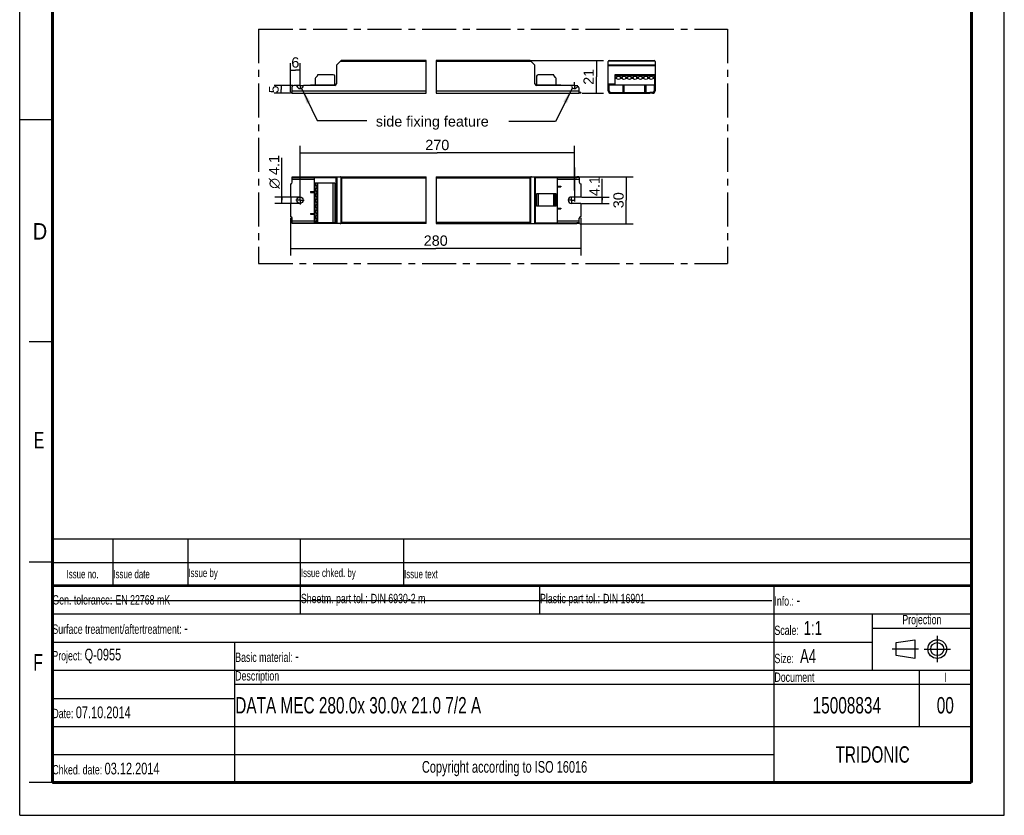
# Model space of a CAD drawing. Header units: millimetres. Extents: x 0 to 210, y 0 to 297.
# Tile 1 of 2: x 0 to 210, y 0 to 170. Entities that reach past the tile are written whole.
import ezdxf
from ezdxf.enums import TextEntityAlignment as Align

# ---------------------------------------------------------------- set-up
doc = ezdxf.new("R2010")
doc.units = ezdxf.units.MM
doc.header["$LTSCALE"] = 19.36
doc.linetypes.add('CENTER', pattern=[0.6, 0.375, -0.075, 0.075, -0.075])
doc.layers.get('0').update_dxf_attribs({"linetype": 'CONTINUOUS'})
for name, color, linetype in [('DEFAULT_1', 7, 'CENTER'), ('Z_AXIS', 7, 'CONTINUOUS'), ('Z_DIM_2D', 7, 'CONTINUOUS'), ('Z_NOTICE', 7, 'CONTINUOUS')]:
    doc.layers.add(name, color=color, linetype=linetype)
doc.styles.get("Standard").update_dxf_attribs({"font": 'txt', "width": 0.7})
doc.styles.add('TEXTSTYLE_2', font='txt', dxfattribs={"width": 0.75})
doc.styles.add('TEXTSTYLE_3', font='helveticaneueltw1g-ltcn.otf')
doc.styles.add('TEXTSTYLE_4', font='gdt', dxfattribs={"width": 0.7})
doc.dimstyles.new('DIMSTYLE_1', dxfattribs={"dimtxt": 2.2, "dimasz": 3.5, "dimexe": 1.5, "dimexo": 0, "dimgap": 0.55, "dimtad": 1, "dimdec": 1, "dimlfac": 3, "dimdsep": 46, "dimtxsty": 'TEXTSTYLE_3', "dimblk": '_FILLED', "dimblk1": '_FILLED', "dimblk2": '_FILLED', "dimcen": 0.09, "dimclrt": 5, "dimadec": 0, "dimazin": 0, "dimtp": 0.1, "dimtm": 0.1, "dimtfac": 1, "dimtdec": 1, "dimtofl": 0, "dimtmove": 0, "dimatfit": 3, "dimldrblk": '_FILLED', "dimfxl": 0, "dimtolj": 1, "dimarcsym": 0})
doc.dimstyles.new('DIMSTYLE_2', dxfattribs={"dimtxt": 2.2, "dimasz": 3.5, "dimexe": 1.5, "dimexo": 0, "dimgap": 0.55, "dimtad": 1, "dimdec": 1, "dimlfac": 3, "dimdsep": 46, "dimtxsty": 'TEXTSTYLE_3', "dimblk": '_FILLED', "dimblk1": '_FILLED', "dimblk2": '_FILLED', "dimcen": 0.09, "dimclrt": 5, "dimadec": 0, "dimazin": 0, "dimtp": 0.2, "dimtm": 0.2, "dimtfac": 1, "dimtdec": 1, "dimtofl": 0, "dimtmove": 0, "dimatfit": 3, "dimldrblk": '_FILLED', "dimfxl": 0, "dimtolj": 1, "dimarcsym": 0})
doc.dimstyles.new('DIMSTYLE_3', dxfattribs={"dimtxt": 2.2, "dimasz": 3.5, "dimexe": 1.5, "dimexo": 0, "dimgap": 0.55, "dimtad": 1, "dimdec": 1, "dimlfac": 3, "dimdsep": 46, "dimtxsty": 'TEXTSTYLE_3', "dimblk": '_FILLED', "dimblk1": '_FILLED', "dimblk2": '_FILLED', "dimcen": 0.09, "dimclrt": 5, "dimadec": 0, "dimazin": 0, "dimtp": 0.5, "dimtm": 0.5, "dimtfac": 1, "dimtdec": 1, "dimtofl": 0, "dimtmove": 0, "dimatfit": 3, "dimldrblk": '_FILLED', "dimfxl": 0, "dimtolj": 1, "dimarcsym": 0})
doc.dimstyles.new('DIMSTYLE_4', dxfattribs={"dimtxt": 2.1, "dimasz": 3.5, "dimexe": 1.5, "dimexo": 0, "dimgap": 0.525, "dimtad": 1, "dimdec": 1, "dimlfac": 3, "dimdsep": 46, "dimtxsty": 'TEXTSTYLE_3', "dimblk": '_FILLED', "dimblk1": '_FILLED', "dimblk2": '_FILLED', "dimcen": 0.09, "dimclrt": 5, "dimadec": 0, "dimazin": 0, "dimtp": 0.1, "dimtm": 0.1, "dimtfac": 1, "dimtdec": 1, "dimtofl": 0, "dimtmove": 0, "dimatfit": 3, "dimldrblk": '_FILLED', "dimfxl": 0, "dimtolj": 1, "dimarcsym": 0})
doc.dimstyles.get("Standard").update_dxf_attribs({"dimtxt": 3.5, "dimasz": 3.5, "dimexe": 1.5, "dimexo": 0, "dimtad": 1, "dimdec": 3, "dimdsep": 46, "dimtxsty": 'Standard', "dimblk": '_FILLED', "dimblk1": '_FILLED', "dimblk2": '_FILLED', "dimcen": 0.09, "dimclrt": 5, "dimadec": 0, "dimazin": 0, "dimtol": 1, "dimtp": 0.001, "dimtm": 0.001, "dimtfac": 1, "dimtdec": 3, "dimtofl": 0, "dimtmove": 0, "dimatfit": 3, "dimldrblk": '_FILLED', "dimfxl": 0, "dimtolj": 1, "dimarcsym": 0})

# ---------------------------------------------------------------- blocks, each defined once
blk = doc.blocks.new('SYMBOL_2_BL0', base_point=(192.31, 35.47))
at = {"color": 2, "linetype": 'Continuous'}
for p, q in [((186.91, 36.87), (190.91, 37.47)), ((186.91, 34.07), (186.91, 36.87)), ((190.91, 37.47), (190.91, 33.47)), ((190.91, 33.47), (186.91, 34.07))]:
    blk.add_line(p, q, dxfattribs=at)
for radius in [2, 1.4]:
    blk.add_circle((195.71, 35.47), radius, dxfattribs=at)
at = {"layer": 'DEFAULT_1', "color": 2, "linetype": 'CENTER'}
for p, q in [((195.71, 38.27), (195.71, 32.67)), ((191.71, 35.47), (186.11, 35.47)), ((192.91, 35.47), (198.5, 35.47))]:
    blk.add_line(p, q, dxfattribs=at)
blk = doc.blocks.new('*D2')
at = {"layer": 'Z_DIM_2D', "color": 2, "linetype": 'Continuous'}
for p, q in [((124.25, 131.24), (124.25, 135.81)), ((119.8, 130.56), (125.75, 130.56)), ((119.83, 131.93), (125.75, 131.93)), ((124.25, 131.93), (124.25, 131.24)), ((124.25, 130.56), (124.25, 131.24))]:
    blk.add_line(p, q, dxfattribs=at)
at = {"layer": 'Z_DIM_2D', "color": 5, "linetype": 'Continuous', "style": 'TEXTSTYLE_3'}
blk.add_text('4.1', height=2.2, rotation=90, dxfattribs=at).set_placement((123.7, 132.12))
blk = doc.blocks.new('_FILLED')
at = {"color": 0, "linetype": 'ByBlock'}
blk.add_solid([(0, 0), (-1, 0.125), (-1, -0.125)], dxfattribs=at)
blk = doc.blocks.new('_NONE')
blk = doc.blocks.new('*D3')
at = {"layer": 'Z_DIM_2D', "color": 2, "linetype": 'Continuous'}
for p, q in [((55.91, 131.24), (55.91, 140.3)), ((59.79, 131.93), (54.41, 131.93)), ((59.79, 130.56), (54.41, 130.56)), ((55.91, 131.93), (55.91, 131.24)), ((55.91, 130.56), (55.91, 131.24))]:
    blk.add_line(p, q, dxfattribs=at)
at = {"layer": 'Z_DIM_2D', "color": 5, "linetype": 'Continuous'}
for s, style, p in [('4.1', 'TEXTSTYLE_3', (55.36, 136.61)), ('n', 'TEXTSTYLE_4', (55.36, 133.68))]:
    blk.add_text(s, height=2.2, rotation=90, dxfattribs=dict(at, style=style)).set_placement(p)
blk = doc.blocks.new('*D4')
at = {"layer": 'Z_DIM_2D', "color": 2, "linetype": 'Continuous'}
for p, q in [((109.05, 161.07), (124.5, 161.07)), ((123, 161.07), (123, 157.57)), ((123, 154.07), (123, 157.57)), ((119.96, 154.07), (124.5, 154.07))]:
    blk.add_line(p, q, dxfattribs=at)
at = {"layer": 'Z_DIM_2D', "color": 5, "linetype": 'Continuous', "style": 'TEXTSTYLE_3'}
blk.add_text('21', height=2.2, rotation=90, dxfattribs=at).set_placement((122.45, 157.57), align=Align.CENTER)
blk = doc.blocks.new('*D5')
at = {"layer": 'Z_DIM_2D', "color": 2, "linetype": 'Continuous'}
for p, q in [((57.79, 154.34), (57.79, 160.49)), ((59.79, 156.38), (59.79, 160.49)), ((57.79, 158.99), (58.79, 158.99)), ((59.79, 158.99), (58.79, 158.99))]:
    blk.add_line(p, q, dxfattribs=at)
at = {"layer": 'Z_DIM_2D', "color": 5, "linetype": 'Continuous', "style": 'TEXTSTYLE_3'}
blk.add_text('6', height=2.2, dxfattribs=at).set_placement((58.79, 159.54), align=Align.CENTER)
blk = doc.blocks.new('*D6')
at = {"layer": 'Z_DIM_2D', "color": 2, "linetype": 'Continuous'}
for p, q in [((57.79, 127.52), (57.79, 119.47)), ((119.67, 127.52), (119.67, 119.47)), ((57.79, 120.97), (88.73, 120.97)), ((119.67, 120.97), (88.73, 120.97))]:
    blk.add_line(p, q, dxfattribs=at)
at = {"layer": 'Z_DIM_2D', "color": 5, "linetype": 'Continuous', "style": 'TEXTSTYLE_3'}
blk.add_text('280', height=2.2, dxfattribs=at).set_placement((88.73, 121.52), align=Align.CENTER)
blk = doc.blocks.new('*D7')
at = {"layer": 'Z_DIM_2D', "color": 2, "linetype": 'Continuous'}
for p, q in [((119.5, 136.24), (130.86, 136.24)), ((129.36, 136.24), (129.36, 131.24)), ((129.36, 126.24), (129.36, 131.24)), ((119.49, 126.24), (130.86, 126.24))]:
    blk.add_line(p, q, dxfattribs=at)
at = {"layer": 'Z_DIM_2D', "color": 5, "linetype": 'Continuous', "style": 'TEXTSTYLE_3'}
blk.add_text('30', height=2.2, rotation=90, dxfattribs=at).set_placement((128.81, 131.24), align=Align.CENTER)
blk = doc.blocks.new('*D8')
at = {"layer": 'Z_DIM_2D', "color": 2, "linetype": 'Continuous'}
for p, q in [((59.79, 132.13), (59.79, 142.88)), ((118.33, 133.35), (118.33, 142.88)), ((59.79, 141.38), (89.06, 141.38)), ((118.33, 141.38), (89.06, 141.38))]:
    blk.add_line(p, q, dxfattribs=at)
at = {"layer": 'Z_DIM_2D', "color": 5, "linetype": 'Continuous', "style": 'TEXTSTYLE_3'}
blk.add_text('270', height=2.2, dxfattribs=at).set_placement((89.06, 141.93), align=Align.CENTER)
blk = doc.blocks.new('*D9')
at = {"layer": 'Z_DIM_2D', "color": 2, "linetype": 'Continuous'}
for p, q in [((58.26, 155.74), (54.27, 155.74)), ((55.77, 155.74), (55.77, 154.9)), ((57.65, 154.07), (54.27, 154.07)), ((55.77, 154.07), (55.77, 154.9))]:
    blk.add_line(p, q, dxfattribs=at)
at = {"layer": 'Z_DIM_2D', "color": 5, "linetype": 'Continuous', "style": 'TEXTSTYLE_3'}
blk.add_text('5', height=2.1, rotation=90, dxfattribs=at).set_placement((55.24, 154.9), align=Align.CENTER)
blk = doc.blocks.new('*T11')
at = {"color": 0, "linetype": 'ByBlock', "lineweight": -2}
for p, q in [((0, 42), (196, 42)), ((0, 0), (0, 42)), ((53, 36), (53, 42)), ((104, 36), (104, 42)), ((154, 0), (154, 42)), ((196, 0), (196, 42)), ((0, 36), (196, 36)), ((175, 24), (175, 36)), ((175, 33), (196, 33)), ((0, 30), (175, 30)), ((39, 0), (39, 30)), ((0, 24), (196, 24)), ((185, 12), (185, 24)), ((39, 21), (196, 21)), ((0, 18), (39, 18)), ((0, 12), (196, 12)), ((0, 6), (154, 6)), ((0, 0), (196, 0))]:
    blk.add_line(p, q, dxfattribs=at)
at = {"color": 5, "linetype": 'Continuous'}
for s, insert, char_height, width, attachment_point in [('Gen. tolerance:\\H2.5; \\H2.0;EN 22768 mK', (0.06, 39), 2, 52.88, 4), ('Sheetm. part tol.:\\H2.5; \\H2.0;DIN 6930-2 m', (53.06, 39), 2, 50.88, 4), ('Plastic part tol.:\\H2.5; \\H2.0;DIN 16901', (104.06, 39), 2, 49.88, 4), ('Info.: \\H2.5;-', (154.06, 39), 2, 41.88, 4), ('Projection', (185.5, 34.5), 2, 20.88, 5), ('Surface treatment/aftertreatment: \\H2.5;-', (0.06, 33), 2, 153.88, 4), ('Scale:  \\H3.0;1:1', (154.06, 33), 2, 20.88, 4), ('Project: \\H2.5;Q-0955', (0.06, 27), 2, 38.88, 4), ('Basic material: \\H2.5;-', (39.06, 27), 2, 114.88, 4), ('Size: \\H3.0; A4', (154.06, 27), 2, 20.88, 4), ('Description', (39.06, 22.5), 2, 114.88, 4), ('Document', (154.06, 22.5), 2, 30.88, 4), ('I', (190.5, 22.5), 2, 10.88, 5), ('Date: \\H2.5;07.10.2014', (0.06, 15), 2, 38.88, 4), ('TRIDONIC', (175, 6), 3.5, 41.88, 5), ('Chked. date: \\H2.5;03.12.2014', (0.06, 3), 2, 38.88, 4), ('Copyright according to ISO 16016', (96.5, 3), 2.5, 114.88, 5)]:
    blk.add_mtext(s, dxfattribs=dict(at, insert=insert, char_height=char_height, width=width, attachment_point=attachment_point))
at = {"color": 7, "linetype": 'Continuous', "char_height": 3.5}
for s, insert, width, attachment_point in [('DATA MEC 280.0x 30.0x 21.0 7/2 A', (39.06, 16.5), 114.88, 4), ('15008834', (169.5, 16.5), 30.88, 5), ('00', (190.5, 16.5), 10.88, 5)]:
    blk.add_mtext(s, dxfattribs=dict(at, insert=insert, width=width, attachment_point=attachment_point))
blk = doc.blocks.new('*T12')
at = {"color": 0, "linetype": 'ByBlock', "lineweight": -2}
for p, q in [((0, 10), (196, 10)), ((0, 0), (0, 10)), ((13, 0), (13, 10)), ((29, 0), (29, 10)), ((53, 0), (53, 10)), ((75, 0), (75, 10)), ((196, 0), (196, 10)), ((0, 5), (196, 5)), ((0, 0), (196, 0))]:
    blk.add_line(p, q, dxfattribs=at)
at = {"color": 5, "linetype": 'Continuous', "char_height": 1.8}
for s, insert, width, attachment_point in [('Issue no.', (6.5, 2.5), 12.88, 5), ('Issue date ', (13.06, 2.5), 15.88, 4), ('Issue by ', (29.06, 2.5), 23.88, 4), ('Issue chked. by', (53.06, 2.5), 21.88, 4), ('Issue text ', (75.06, 2.5), 120.88, 4)]:
    blk.add_mtext(s, dxfattribs=dict(at, insert=insert, width=width, attachment_point=attachment_point))

msp = doc.modelspace()

# ---------------------------------------------------------------- linework, layer by layer
at = {"color": 2, "linetype": 'Continuous'}
for p, q in [((0, 0), (0, 297)), ((210, 0), (210, 297)), ((86.707, 154.069), (86.707, 161.069)), ((88.818, 161.069), (88.818, 154.069)), ((0, 148.5), (7, 148.5)), ((86.707, 126.243), (86.707, 136.243)), ((88.818, 136.243), (88.818, 126.243)), ((7, 101), (2, 101)), ((7, 54), (2, 54)), ((7, 7), (2, 7)), ((0, 0), (210, 0))]:
    msp.add_line(p, q, dxfattribs=at)
at = {"color": 7, "linetype": 'Continuous'}
for p, q in [((67.552, 159.972), (67.552, 156.069)), ((67.62, 160.137), (68.484, 161)), ((86.707, 161.069), (68.649, 161.069)), ((108.805, 161.069), (88.818, 161.069)), ((108.97, 161), (109.833, 160.137)), ((109.902, 156.069), (109.902, 159.972)), ((125.53, 154.602), (125.53, 160.835)), ((125.764, 161.069), (135.297, 161.069)), ((135.53, 160.835), (135.53, 154.602)), ((58.119, 154.069), (58.119, 155.402)), ((58.969, 155.735), (58.452, 155.735)), ((67.219, 155.735), (60.602, 155.735)), ((62.035, 155.835), (62.035, 155.735)), ((62.035, 155.835), (62.785, 155.835)), ((62.785, 155.885), (62.785, 155.735)), ((67.219, 155.885), (67.497, 155.885)), ((109.956, 155.885), (114.668, 155.885)), ((117.518, 155.735), (110.235, 155.735)), ((114.668, 155.885), (114.668, 155.735)), ((114.668, 155.835), (115.418, 155.835)), ((115.418, 155.735), (115.418, 155.835)), ((125.53, 155.735), (125.697, 155.735)), ((125.697, 154.602), (125.697, 155.885)), ((125.697, 155.885), (135.364, 155.885)), ((128.697, 154.235), (128.697, 155.835)), ((128.697, 155.835), (128.864, 155.835)), ((128.864, 155.835), (128.864, 154.235)), ((133.364, 155.835), (133.53, 155.835)), ((133.364, 154.235), (133.364, 155.835)), ((133.53, 155.835), (133.53, 154.235)), ((135.364, 154.602), (135.364, 155.885)), ((135.364, 155.735), (135.53, 155.735)), ((58.119, 154.069), (86.707, 154.069)), ((88.818, 154.069), (119.335, 154.069)), ((119.335, 154.069), (119.335, 155.158)), ((126.064, 154.235), (126.697, 154.235)), ((126.064, 154.069), (126.697, 154.069)), ((134.997, 154.235), (134.364, 154.235)), ((134.997, 154.069), (134.364, 154.069)), ((58.119, 135.077), (58.119, 136.243)), ((58.119, 136.243), (86.707, 136.243)), ((58.119, 136.077), (67.497, 136.077)), ((62.785, 136.077), (62.785, 126.41)), ((67.497, 126.41), (67.497, 136.077)), ((67.552, 136.243), (67.552, 126.243)), ((88.818, 136.243), (118.857, 136.243)), ((109.902, 136.243), (109.902, 126.243)), ((109.956, 136.077), (109.956, 126.41)), ((109.956, 136.077), (118.857, 136.077)), ((114.668, 136.077), (114.668, 126.41)), ((119.335, 136.077), (119.335, 135.077)), ((62.035, 133.077), (62.035, 132.91)), ((62.035, 133.077), (62.785, 133.077)), ((62.035, 132.91), (62.785, 132.91)), ((114.668, 134.243), (115.418, 134.243)), ((114.668, 134.077), (115.418, 134.077)), ((115.418, 134.243), (115.418, 134.077)), ((62.035, 128.41), (62.035, 128.243)), ((62.035, 128.41), (62.785, 128.41)), ((62.035, 128.243), (62.785, 128.243)), ((114.668, 129.577), (115.418, 129.577)), ((114.668, 129.41), (115.418, 129.41)), ((115.418, 129.577), (115.418, 129.41)), ((58.119, 126.243), (58.119, 127.41)), ((58.119, 126.41), (62.785, 126.41)), ((86.707, 126.243), (58.119, 126.243)), ((67.219, 126.41), (67.497, 126.41)), ((88.818, 126.243), (118.857, 126.243)), ((109.956, 126.41), (118.857, 126.41)), ((119.335, 126.41), (119.335, 127.41)), ((7.1, 45.829), (160.431, 45.819))]:
    msp.add_line(p, q, dxfattribs=at)
at = {"color": 9, "linetype": 'Continuous'}
for p, q in [((86.707, 160.835), (68.319, 160.835)), ((109.135, 160.835), (88.818, 160.835)), ((125.53, 160.137), (135.53, 160.137)), ((125.53, 159.972), (135.53, 159.972)), ((125.599, 161), (135.462, 161)), ((125.53, 156.069), (126.914, 156.069)), ((125.53, 155.402), (125.697, 155.402)), ((135.364, 155.402), (135.53, 155.402)), ((135.38, 156.069), (135.53, 156.069)), ((58.119, 154.602), (86.707, 154.602)), ((88.818, 154.602), (119.335, 154.602)), ((58.119, 135.71), (62.785, 135.71)), ((58.452, 136.243), (58.452, 136.077)), ((58.969, 136.077), (58.969, 136.243)), ((59.132, 136.077), (59.132, 136.243)), ((60.439, 136.243), (60.439, 136.077)), ((60.602, 136.243), (60.602, 136.077)), ((67.219, 136.243), (67.219, 136.077)), ((67.62, 136.243), (67.62, 126.243)), ((68.484, 136.175), (68.484, 126.312)), ((68.649, 136.01), (68.649, 126.477)), ((68.649, 136.01), (86.707, 136.01)), ((88.818, 136.01), (108.805, 136.01)), ((108.805, 136.01), (108.805, 126.477)), ((108.97, 136.175), (108.97, 126.312)), ((109.833, 136.243), (109.833, 126.243)), ((110.235, 136.077), (110.235, 136.243)), ((114.668, 135.71), (119.335, 135.71)), ((117.518, 136.077), (117.518, 136.243)), ((117.682, 136.077), (117.682, 136.243)), ((62.785, 126.777), (58.119, 126.777)), ((58.452, 126.41), (58.452, 126.243)), ((58.969, 126.243), (58.969, 126.41)), ((59.132, 126.243), (59.132, 126.41)), ((60.439, 126.41), (60.439, 126.243)), ((60.602, 126.41), (60.602, 126.243)), ((67.219, 126.393), (67.219, 126.243)), ((86.707, 126.477), (68.649, 126.477)), ((108.805, 126.477), (88.818, 126.477)), ((110.235, 126.243), (110.235, 126.41)), ((119.335, 126.777), (114.668, 126.777)), ((117.518, 126.243), (117.518, 126.41)), ((117.682, 126.243), (117.682, 126.41))]:
    msp.add_line(p, q, dxfattribs=at)
at = {"color": 7, "linetype": 'Continuous'}
for points, const_width in [([(7, 7), (7, 290)], 0.7), ([(203, 7), (203, 290)], 0.7), ([(7, 49), (203, 49)], 0.5), ([(7, 7), (203, 7)], 0.7)]:
    msp.add_lwpolyline(points, dxfattribs=dict(at, const_width=const_width))
for points in [[(68.484, 136.175), (68.462, 136.194), (68.439, 136.21), (68.412, 136.224), (68.383, 136.234), (68.352, 136.241), (68.319, 136.243)], [(68.649, 136.01), (68.62, 136.039), (68.591, 136.068), (68.563, 136.096), (68.535, 136.124), (68.508, 136.15), (68.484, 136.175)], [(108.919, 136.124), (108.863, 136.068), (108.834, 136.039), (108.805, 136.01)], [(108.97, 136.175), (108.945, 136.15), (108.919, 136.124)], [(109.135, 136.243), (109.102, 136.241), (109.071, 136.234), (109.042, 136.224), (109.015, 136.21), (108.991, 136.194), (108.97, 136.175)], [(68.319, 126.243), (68.352, 126.246), (68.383, 126.252), (68.412, 126.263), (68.439, 126.277), (68.462, 126.293), (68.484, 126.312)], [(68.535, 126.363), (68.509, 126.336), (68.484, 126.312)], [(68.649, 126.477), (68.62, 126.448), (68.591, 126.419), (68.535, 126.363)], [(108.805, 126.477), (108.834, 126.448), (108.863, 126.419), (108.919, 126.363)], [(108.919, 126.363), (108.945, 126.337), (108.97, 126.312)], [(108.97, 126.312), (108.991, 126.293), (109.015, 126.277), (109.042, 126.263), (109.071, 126.252), (109.102, 126.246), (109.135, 126.243)]]:
    msp.add_lwpolyline(points, dxfattribs=at)
for centre, radius, start, end in [((67.785, 159.972), 0.233, 135, 180), ((68.649, 160.835), 0.233, 90, 135), ((108.805, 160.835), 0.233, 45, 90), ((109.668, 159.972), 0.233, 0, 45), ((125.764, 160.835), 0.233, 90, 180), ((135.297, 160.835), 0.233, 0, 90), ((58.452, 155.402), 0.333, 90, 180), ((58.969, 155.569), 0.167, 11.53696, 90), ((59.785, 155.735), 0.667, 191.53696, 348.46304), ((60.602, 155.569), 0.167, 90, 168.46304), ((67.219, 156.069), 0.333, 270, 360), ((110.235, 156.069), 0.333, 180, 270), ((117.518, 155.569), 0.167, 11.53696, 90), ((118.335, 155.735), 0.667, 191.53696, 321.61591), ((126.064, 154.602), 0.533, 180, 270), ((126.064, 154.602), 0.367, 180, 270), ((134.997, 154.602), 0.533, 270, 360), ((134.997, 154.602), 0.367, 270, 360)]:
    msp.add_arc(centre, radius, start, end, dxfattribs=at)
at = {"layer": 'DEFAULT_1', "color": 5, "linetype": 'CENTER'}
for p, q in [((50.967, 167.757), (50.967, 117.744)), ((50.967, 167.757), (150.982, 167.757)), ((150.982, 167.757), (150.982, 117.744)), ((50.967, 117.744), (150.982, 117.744))]:
    msp.add_line(p, q, dxfattribs=at)
at = {"layer": 'Z_AXIS', "color": 7, "linetype": 'Continuous'}
for p, q in [((63.489, 157.79), (63.15, 157.45)), ((63.519, 157.952), (63.519, 157.86)), ((66.885, 158.019), (63.585, 158.019)), ((67.219, 155.885), (67.219, 157.685)), ((110.235, 157.685), (110.235, 155.885)), ((113.868, 158.019), (110.568, 158.019)), ((113.935, 157.86), (113.935, 157.952)), ((114.304, 157.449), (113.964, 157.789)), ((126.914, 158.019), (126.914, 155.885)), ((135.38, 158.019), (126.914, 158.019)), ((135.38, 158.019), (135.38, 155.885)), ((62.785, 155.885), (67.219, 155.885)), ((63.052, 157.214), (63.052, 155.885)), ((114.402, 155.885), (114.402, 157.214)), ((135.38, 155.885), (135.364, 155.885)), ((57.785, 154.069), (57.785, 154.235)), ((58.119, 154.235), (57.785, 154.235)), ((58.119, 154.069), (57.785, 154.069)), ((119.668, 154.235), (119.335, 154.235)), ((119.668, 154.069), (119.335, 154.069)), ((119.668, 154.235), (119.668, 154.069)), ((126.697, 154.235), (134.364, 154.235)), ((126.697, 154.069), (134.364, 154.069)), ((127.03, 154.069), (127.03, 154.235)), ((129.847, 154.069), (129.847, 154.235)), ((131.214, 154.069), (131.214, 154.235)), ((134.03, 154.069), (134.03, 154.235)), ((57.785, 134.743), (57.785, 131.927)), ((63.052, 126.393), (63.052, 134.86)), ((67.219, 134.86), (63.052, 134.86)), ((63.519, 126.393), (63.519, 134.86)), ((67.219, 134.86), (67.219, 126.393)), ((119.335, 136.243), (118.857, 136.243)), ((118.857, 136.077), (118.857, 136.243)), ((119.335, 136.077), (118.857, 136.077)), ((119.335, 136.243), (119.335, 136.077)), ((119.668, 134.743), (119.668, 131.927)), ((114.402, 132.593), (110.235, 132.593)), ((110.235, 132.593), (110.235, 129.96)), ((113.935, 132.593), (113.935, 129.96)), ((114.402, 129.96), (114.402, 132.593)), ((57.785, 131.927), (57.819, 131.927)), ((57.785, 130.56), (57.785, 127.743)), ((57.785, 130.56), (57.819, 130.56)), ((57.885, 130.627), (57.885, 131.86)), ((119.668, 131.927), (117.668, 131.927)), ((119.668, 130.56), (117.668, 130.56)), ((119.668, 130.56), (119.668, 127.743)), ((114.402, 129.96), (110.235, 129.96)), ((62.785, 126.41), (63.052, 126.41)), ((67.219, 126.393), (63.052, 126.393)), ((119.335, 126.41), (118.857, 126.41)), ((118.857, 126.243), (118.857, 126.41)), ((119.335, 126.243), (118.857, 126.243)), ((119.335, 126.41), (119.335, 126.243))]:
    msp.add_line(p, q, dxfattribs=at)
at = {"layer": 'Z_AXIS', "color": 9, "linetype": 'Continuous'}
for p, q in [((135.38, 157.952), (126.914, 157.952)), ((135.38, 157.86), (126.914, 157.86)), ((135.38, 157.79), (126.914, 157.79)), ((127.36, 157.45), (126.914, 157.45)), ((127.374, 157.214), (126.914, 157.214)), ((128.541, 157.214), (128.053, 157.214)), ((128.527, 157.45), (128.067, 157.45)), ((129.707, 157.214), (129.22, 157.214)), ((129.694, 157.45), (129.234, 157.45)), ((130.874, 157.214), (130.387, 157.214)), ((130.86, 157.45), (130.4, 157.45)), ((132.041, 157.214), (131.553, 157.214)), ((132.027, 157.45), (131.567, 157.45)), ((133.207, 157.214), (132.72, 157.214)), ((133.194, 157.45), (132.734, 157.45)), ((134.374, 157.214), (133.887, 157.214)), ((134.36, 157.45), (133.9, 157.45)), ((135.38, 157.214), (135.053, 157.214)), ((135.38, 157.45), (135.067, 157.45)), ((126.697, 154.235), (126.697, 154.069)), ((129.914, 154.235), (129.914, 154.069)), ((131.147, 154.235), (131.147, 154.069)), ((134.364, 154.235), (134.364, 154.069)), ((63.15, 134.413), (63.15, 134.86)), ((63.489, 126.393), (63.489, 134.86)), ((63.585, 126.393), (63.585, 134.86)), ((66.885, 126.393), (66.885, 134.86)), ((63.15, 133.247), (63.15, 133.707)), ((63.15, 132.08), (63.15, 132.54)), ((110.568, 132.593), (110.568, 129.96)), ((113.868, 132.593), (113.868, 129.96)), ((113.964, 132.593), (113.964, 129.96)), ((114.304, 132.593), (114.304, 132.28)), ((63.15, 130.913), (63.15, 131.373)), ((63.15, 129.747), (63.15, 130.207)), ((114.304, 131.573), (114.304, 131.114)), ((114.304, 130.407), (114.304, 129.96)), ((63.15, 128.58), (63.15, 129.04)), ((63.15, 127.413), (63.15, 127.873)), ((63.15, 126.393), (63.15, 126.707))]:
    msp.add_line(p, q, dxfattribs=at)
at = {"layer": 'Z_AXIS', "color": 7, "linetype": 'CENTER'}
for p, q in [((59.785, 155.735), (59.115, 155.735)), ((59.785, 155.735), (59.785, 156.406)), ((59.785, 155.735), (59.785, 155.065)), ((59.785, 155.735), (60.456, 155.735)), ((118.335, 155.735), (117.633, 155.735)), ((118.335, 155.735), (118.335, 156.437)), ((118.335, 155.735), (119.037, 155.735)), ((118.335, 155.735), (118.335, 155.033)), ((118.335, 138.243), (118.335, 130.03)), ((59.785, 131.243), (58.903, 131.243)), ((59.785, 131.243), (59.785, 132.126)), ((59.785, 131.243), (59.785, 130.361)), ((59.785, 131.243), (60.668, 131.243)), ((117.668, 131.243), (116.885, 131.243)), ((117.668, 131.243), (117.668, 132.026)), ((117.668, 131.243), (118.451, 131.243)), ((117.668, 131.243), (117.668, 130.46))]:
    msp.add_line(p, q, dxfattribs=at)
at = {"layer": 'Z_AXIS', "color": 7, "linetype": 'Continuous'}
for points in [[(63.052, 134.4), (63.053, 134.408), (63.055, 134.415), (63.059, 134.42), (63.065, 134.424), (63.073, 134.426), (63.082, 134.427)], [(63.082, 134.427), (63.095, 134.426), (63.111, 134.423)], [(63.111, 134.423), (63.129, 134.419), (63.15, 134.413)], [(63.15, 133.707), (63.191, 133.721), (63.228, 133.739), (63.263, 133.76), (63.293, 133.784), (63.321, 133.811), (63.345, 133.84), (63.365, 133.87), (63.382, 133.901), (63.395, 133.932), (63.406, 133.964), (63.413, 133.996), (63.417, 134.028), (63.419, 134.06), (63.417, 134.091), (63.413, 134.123), (63.406, 134.155), (63.396, 134.187), (63.382, 134.219), (63.366, 134.25), (63.345, 134.28), (63.321, 134.309), (63.294, 134.336), (63.263, 134.36), (63.229, 134.381), (63.191, 134.399), (63.15, 134.413)], [(63.082, 133.693), (63.073, 133.694), (63.065, 133.696), (63.059, 133.7), (63.055, 133.705), (63.053, 133.712), (63.052, 133.72)], [(63.052, 133.233), (63.053, 133.242), (63.055, 133.248), (63.059, 133.254), (63.065, 133.257), (63.073, 133.259), (63.082, 133.26)], [(63.082, 132.527), (63.073, 132.527), (63.065, 132.53), (63.059, 132.533), (63.055, 132.538), (63.053, 132.545), (63.052, 132.554)], [(63.111, 133.697), (63.095, 133.694), (63.082, 133.693)], [(63.082, 133.26), (63.095, 133.259), (63.111, 133.257)], [(63.111, 132.53), (63.095, 132.528), (63.082, 132.527)], [(63.15, 133.707), (63.129, 133.701), (63.111, 133.697)], [(63.111, 133.257), (63.129, 133.252), (63.15, 133.247)], [(63.15, 132.54), (63.129, 132.534), (63.111, 132.53)], [(63.15, 132.54), (63.191, 132.554), (63.228, 132.572), (63.263, 132.593), (63.293, 132.618), (63.321, 132.644), (63.345, 132.673), (63.365, 132.703), (63.382, 132.734), (63.395, 132.766), (63.406, 132.797), (63.413, 132.829), (63.417, 132.861), (63.419, 132.893), (63.417, 132.925), (63.413, 132.957), (63.406, 132.989), (63.396, 133.02), (63.382, 133.052), (63.366, 133.083), (63.345, 133.113), (63.321, 133.142), (63.294, 133.169), (63.263, 133.193), (63.229, 133.215), (63.191, 133.232), (63.15, 133.247)], [(63.052, 132.067), (63.053, 132.075), (63.055, 132.082), (63.059, 132.087), (63.065, 132.091), (63.073, 132.093), (63.082, 132.093)], [(63.082, 131.36), (63.073, 131.361), (63.065, 131.363), (63.059, 131.367), (63.055, 131.372), (63.053, 131.379), (63.052, 131.387)], [(63.052, 130.9), (63.053, 130.908), (63.055, 130.915), (63.059, 130.92), (63.065, 130.924), (63.073, 130.926), (63.082, 130.927)], [(63.082, 130.193), (63.073, 130.194), (63.065, 130.196), (63.059, 130.2), (63.055, 130.205), (63.053, 130.212), (63.052, 130.22)], [(63.082, 132.093), (63.095, 132.092), (63.111, 132.09)], [(63.111, 131.364), (63.095, 131.361), (63.082, 131.36)], [(63.082, 130.927), (63.095, 130.926), (63.111, 130.923)], [(63.111, 132.09), (63.129, 132.086), (63.15, 132.08)], [(63.15, 131.373), (63.129, 131.368), (63.111, 131.364)], [(63.111, 130.923), (63.129, 130.919), (63.15, 130.913)], [(63.15, 130.207), (63.129, 130.201), (63.111, 130.197)], [(63.15, 131.373), (63.191, 131.388), (63.228, 131.405), (63.263, 131.427), (63.293, 131.451), (63.321, 131.478), (63.345, 131.506), (63.365, 131.536), (63.382, 131.567), (63.395, 131.599), (63.406, 131.631), (63.413, 131.663), (63.417, 131.695), (63.419, 131.726), (63.417, 131.758), (63.413, 131.79), (63.406, 131.822), (63.396, 131.854), (63.382, 131.885), (63.366, 131.917), (63.345, 131.947), (63.321, 131.975), (63.294, 132.002), (63.263, 132.027), (63.229, 132.048), (63.191, 132.066), (63.15, 132.08)], [(63.15, 130.207), (63.191, 130.221), (63.228, 130.239), (63.263, 130.26), (63.293, 130.284), (63.321, 130.311), (63.345, 130.34), (63.365, 130.37), (63.382, 130.401), (63.395, 130.432), (63.406, 130.464), (63.413, 130.496), (63.417, 130.528), (63.419, 130.56), (63.417, 130.591), (63.413, 130.623), (63.406, 130.655), (63.396, 130.687), (63.382, 130.719), (63.366, 130.75), (63.345, 130.78), (63.321, 130.809), (63.294, 130.836), (63.263, 130.86), (63.229, 130.881), (63.191, 130.899), (63.15, 130.913)], [(114.304, 132.28), (114.266, 132.267), (114.23, 132.251), (114.198, 132.232), (114.168, 132.21), (114.142, 132.186), (114.118, 132.16), (114.098, 132.132), (114.08, 132.104), (114.066, 132.075), (114.054, 132.045), (114.046, 132.016), (114.04, 131.986), (114.036, 131.956), (114.035, 131.927)], [(114.035, 131.927), (114.036, 131.897), (114.04, 131.868), (114.046, 131.838), (114.054, 131.808), (114.066, 131.779), (114.08, 131.75), (114.098, 131.721), (114.118, 131.694), (114.142, 131.668), (114.168, 131.644), (114.198, 131.622), (114.23, 131.603), (114.266, 131.586), (114.304, 131.573)], [(114.304, 131.114), (114.266, 131.1), (114.23, 131.084), (114.198, 131.065), (114.168, 131.043), (114.142, 131.019), (114.118, 130.993), (114.098, 130.966), (114.08, 130.937), (114.066, 130.908), (114.054, 130.879), (114.046, 130.849), (114.04, 130.819), (114.036, 130.79), (114.035, 130.76)], [(114.035, 130.76), (114.036, 130.731), (114.04, 130.701), (114.046, 130.671), (114.054, 130.642), (114.066, 130.612), (114.08, 130.583), (114.098, 130.555), (114.118, 130.527), (114.142, 130.501), (114.168, 130.477), (114.198, 130.455), (114.23, 130.436), (114.266, 130.42), (114.304, 130.407)], [(114.371, 132.293), (114.364, 132.293), (114.348, 132.291), (114.328, 132.287), (114.304, 132.28)], [(114.304, 131.573), (114.318, 131.569), (114.332, 131.566), (114.344, 131.563), (114.355, 131.561), (114.366, 131.56), (114.371, 131.56)], [(114.371, 131.127), (114.364, 131.126), (114.348, 131.124), (114.328, 131.12), (114.304, 131.114)], [(114.304, 130.407), (114.318, 130.403), (114.332, 130.399), (114.344, 130.397), (114.355, 130.395), (114.366, 130.394), (114.371, 130.393)], [(114.402, 132.266), (114.4, 132.278), (114.395, 132.286), (114.388, 132.291), (114.378, 132.293), (114.371, 132.293)], [(114.371, 131.56), (114.375, 131.56), (114.383, 131.561), (114.389, 131.563), (114.395, 131.567), (114.398, 131.572), (114.401, 131.579), (114.402, 131.587)], [(114.402, 131.1), (114.4, 131.111), (114.395, 131.119), (114.388, 131.124), (114.378, 131.127), (114.371, 131.127)], [(114.371, 130.393), (114.375, 130.394), (114.383, 130.394), (114.389, 130.397), (114.395, 130.4), (114.398, 130.405), (114.401, 130.412), (114.402, 130.42)], [(63.052, 129.733), (63.053, 129.742), (63.055, 129.748), (63.059, 129.754), (63.065, 129.757), (63.073, 129.759), (63.082, 129.76)], [(63.082, 129.027), (63.073, 129.027), (63.065, 129.03), (63.059, 129.033), (63.055, 129.038), (63.053, 129.045), (63.052, 129.054)], [(63.052, 128.567), (63.053, 128.575), (63.055, 128.582), (63.059, 128.587), (63.065, 128.591), (63.073, 128.593), (63.082, 128.593)], [(63.111, 130.197), (63.095, 130.194), (63.082, 130.193)], [(63.082, 129.76), (63.095, 129.759), (63.111, 129.757)], [(63.111, 129.03), (63.095, 129.028), (63.082, 129.027)], [(63.082, 128.593), (63.095, 128.592), (63.111, 128.59)], [(63.111, 129.757), (63.129, 129.752), (63.15, 129.747)], [(63.15, 129.04), (63.129, 129.034), (63.111, 129.03)], [(63.111, 128.59), (63.129, 128.586), (63.15, 128.58)], [(63.15, 129.04), (63.191, 129.054), (63.228, 129.072), (63.263, 129.093), (63.293, 129.118), (63.321, 129.144), (63.345, 129.173), (63.365, 129.203), (63.382, 129.234), (63.395, 129.266), (63.406, 129.297), (63.413, 129.329), (63.417, 129.361), (63.419, 129.393), (63.417, 129.425), (63.413, 129.457), (63.406, 129.489), (63.396, 129.52), (63.382, 129.552), (63.366, 129.583), (63.345, 129.613), (63.321, 129.642), (63.294, 129.669), (63.263, 129.693), (63.229, 129.715), (63.191, 129.732), (63.15, 129.747)], [(63.15, 127.873), (63.191, 127.888), (63.228, 127.905), (63.263, 127.927), (63.293, 127.951), (63.321, 127.978), (63.345, 128.006), (63.365, 128.036), (63.382, 128.067), (63.395, 128.099), (63.406, 128.131), (63.413, 128.163), (63.417, 128.195), (63.419, 128.226), (63.417, 128.258), (63.413, 128.29), (63.406, 128.322), (63.396, 128.354), (63.382, 128.385), (63.366, 128.417), (63.345, 128.447), (63.321, 128.475), (63.294, 128.502), (63.263, 128.527), (63.229, 128.548), (63.191, 128.566), (63.15, 128.58)], [(63.082, 127.86), (63.073, 127.861), (63.065, 127.863), (63.059, 127.867), (63.055, 127.872), (63.053, 127.879), (63.052, 127.887)], [(63.052, 127.4), (63.053, 127.408), (63.055, 127.415), (63.059, 127.42), (63.065, 127.424), (63.073, 127.426), (63.082, 127.427)], [(63.082, 126.693), (63.073, 126.694), (63.065, 126.696), (63.059, 126.7), (63.055, 126.705), (63.053, 126.712), (63.052, 126.72)], [(63.111, 127.864), (63.095, 127.861), (63.082, 127.86)], [(63.082, 127.427), (63.095, 127.426), (63.111, 127.423)], [(63.111, 126.697), (63.095, 126.694), (63.082, 126.693)], [(63.15, 127.873), (63.129, 127.868), (63.111, 127.864)], [(63.111, 127.423), (63.129, 127.419), (63.15, 127.413)], [(63.15, 126.707), (63.129, 126.701), (63.111, 126.697)], [(63.15, 126.707), (63.191, 126.721), (63.228, 126.739), (63.263, 126.76), (63.293, 126.784), (63.321, 126.811), (63.345, 126.84), (63.365, 126.87), (63.382, 126.901), (63.395, 126.932), (63.406, 126.964), (63.413, 126.996), (63.417, 127.028), (63.419, 127.06), (63.417, 127.091), (63.413, 127.123), (63.406, 127.155), (63.396, 127.187), (63.382, 127.219), (63.366, 127.25), (63.345, 127.28), (63.321, 127.309), (63.294, 127.336), (63.263, 127.36), (63.229, 127.381), (63.191, 127.399), (63.15, 127.413)]]:
    msp.add_lwpolyline(points, dxfattribs=at)
for centre, radius in [((127.714, 157.352), 0.367), ((128.88, 157.352), 0.367), ((130.047, 157.352), 0.367), ((131.214, 157.352), 0.367), ((132.38, 157.352), 0.367), ((133.547, 157.352), 0.367), ((134.714, 157.352), 0.367), ((59.785, 131.243), 0.683)]:
    msp.add_circle(centre, radius, dxfattribs=at)
for centre, radius, start, end in [((63.419, 157.86), 0.1, 315, 360), ((63.585, 157.952), 0.0667, 90, 180), ((66.885, 157.685), 0.333, 0, 90), ((110.568, 157.685), 0.333, 90, 180), ((113.868, 157.952), 0.0667, 0, 90), ((114.035, 157.86), 0.1, 180, 225), ((63.385, 157.214), 0.333, 135, 180), ((114.068, 157.214), 0.333, 0, 45), ((119.068, 155.158), 0.267, 0, 142.21684), ((57.785, 135.077), 0.333, 270, 360), ((119.668, 135.077), 0.333, 180, 270), ((57.819, 131.86), 0.0667, 0, 90), ((57.819, 130.627), 0.0667, 270, 360), ((117.668, 131.243), 0.683, 90, 270), ((57.785, 127.41), 0.333, 0, 90), ((119.668, 127.41), 0.333, 90, 180)]:
    msp.add_arc(centre, radius, start, end, dxfattribs=at)

# ---------------------------------------------------------------- block references
for name, p in [('*T12', (6.914, 48.96)), ('*T11', (6.914, 6.96))]:
    msp.add_blockref(name, p)
at = {"color": 2, "linetype": 'Continuous'}
msp.add_blockref('SYMBOL_2_BL0', (192.305, 35.47), dxfattribs=at)

# ---------------------------------------------------------------- texts
at = {"color": 5, "linetype": 'Continuous', "style": 'TEXTSTYLE_2'}
for s, width, p in [('D', 0.904762, (2.807, 122.857)), ('E', 0.714286, (3.002, 78.302)), ('F', 0.714286, (2.922, 30.897))]:
    msp.add_text(s, height=3.5, dxfattribs=dict(at, width=width)).set_placement(p)
at = {"layer": 'Z_NOTICE', "color": 5, "linetype": 'Continuous', "style": 'TEXTSTYLE_3'}
msp.add_text('side fixing feature     ', height=2.2, dxfattribs=at).set_placement((104.31, 146.966), align=Align.RIGHT)

# ---------------------------------------------------------------- dimensions: what is measured, and where the dimension line sits
at = {"layer": 'Z_DIM_2D', "color": 2, "linetype": 'Continuous'}
for base, p1, p2, angle, dimstyle, picture, middle in [((57.785, 158.986), (59.785, 156.385), (57.785, 154.34), 180, 'DIMSTYLE_1', '*D5', (58.785, 158.986)), ((122.999, 154.069), (109.049, 161.069), (119.962, 154.069), 270, 'DIMSTYLE_2', '*D4', (122.999, 157.569)), ((55.767, 155.735), (57.65, 154.069), (58.259, 155.735), 90, 'DIMSTYLE_4', '*D9', (55.767, 154.902)), ((129.356, 136.243), (119.493, 126.243), (119.501, 136.243), 90, 'DIMSTYLE_2', '*D7', (129.356, 131.243)), ((124.246, 131.927), (119.797, 130.56), (119.828, 131.927), 90, 'DIMSTYLE_1', '*D2', (124.246, 133.967))]:
    dim = msp.add_linear_dim(base=base, p1=p1, p2=p2, angle=angle, dimstyle=dimstyle, override={"dimblk1": 'NONE', "dimblk2": 'NONE', "dimsah": 1}, dxfattribs=at)
    dim.commit()
    dim.dimension.update_dxf_attribs({"geometry": picture, "text_midpoint": middle, "dimtype": 160})
for base, p1, p2, picture, middle in [((118.3349, 141.3764), (59.7854, 132.1261), (118.3349, 133.3455), '*D8', (89.0601, 141.3764)), ((119.668, 120.971), (57.785, 127.519), (119.668, 127.516), '*D6', (88.727, 120.971))]:
    dim = msp.add_linear_dim(base=base, p1=p1, p2=p2, dimstyle='DIMSTYLE_3', override={"dimblk1": 'NONE', "dimblk2": 'NONE', "dimsah": 1}, dxfattribs=at)
    dim.commit()
    dim.dimension.update_dxf_attribs({"geometry": picture, "text_midpoint": middle, "dimtype": 160})
dim = msp.add_linear_dim(base=(55.905, 130.56), p1=(59.785, 131.927), p2=(59.785, 130.56), angle=270, text='%%c<>', dimstyle='DIMSTYLE_1', override={"dimblk1": 'NONE', "dimblk2": 'NONE', "dimsah": 1}, dxfattribs=at)
dim.commit()
dim.dimension.update_dxf_attribs({"geometry": '*D3', "text_midpoint": (55.905, 136.989), "dimtype": 160})

# ---------------------------------------------------------------- leaders
at = {"layer": 'Z_NOTICE', "color": 2, "linetype": 'Continuous'}
for points in [[(60.129, 155.164), (63.418, 148.218), (74.03, 148.218)], [(117.902, 155.228), (114.279, 148.066), (104.31, 148.066)]]:
    msp.add_leader(points, dimstyle='Standard', override={"dimtad": 0}, dxfattribs=at)

doc.saveas('drawing.dxf')
